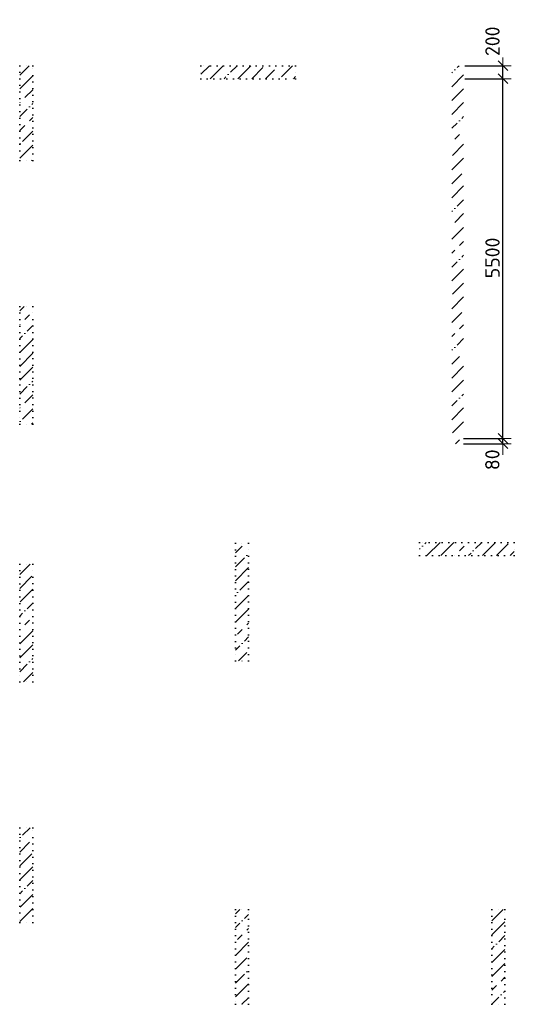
# Model space of a CAD drawing. Header units: millimetres. Extents: x 24002 to 102045, y -250 to 61883.
# Tile 1 of 31: x 25200 to 32765, y -250 to 14803. Entities that reach past the tile are written whole.
import ezdxf

# ---------------------------------------------------------------- set-up
doc = ezdxf.new("R2010")
doc.units = ezdxf.units.MM
doc.header["$PDMODE"] = 65
doc.linetypes.add('______9', pattern=[100, 0, -100])
for name, color, linetype, lineweight in [('Колонна (1)', 7, 'Continuous', 35), ('Колонна (2)', 7, 'Continuous', 35), ('Размерная линия_ общее', 7, 'Continuous', 13), ('Стена_ общее', 7, 'Continuous', 35)]:
    doc.layers.add(name, color=color, linetype=linetype, lineweight=lineweight)
doc.styles.add('ISOCPEUR', font='ISOCPEUR')
doc.dimstyles.new('DIMSTYLE_12', dxfattribs={"dimtxt": 220, "dimasz": 250, "dimexe": 0, "dimexo": 0, "dimgap": 110, "dimtad": 2, "dimdec": 0, "dimrnd": 5, "dimzin": 12, "dimdsep": 46, "dimtxsty": 'ISOCPEUR', "dimblk1": 'ALL_ML_STRICH', "dimblk2": 'ALL_ML_STRICH', "dimsah": 1, "dimcen": 0, "dimclrd": 7, "dimclre": 256, "dimclrt": 7, "dimadec": 0, "dimazin": 0, "dimtfac": 1, "dimtdec": 0, "dimtix": 1, "dimtmove": 2, "dimatfit": 3, "dimfxl": 0, "dimtzin": 0, "dimlwd": 0, "dimlwe": -3, "dimarcsym": 0})
doc.dimstyles.new('DIMSTYLE_9', dxfattribs={"dimtxt": 220, "dimasz": 250, "dimexe": 0, "dimexo": 0, "dimgap": 110, "dimtad": 2, "dimdec": 0, "dimrnd": 5, "dimzin": 12, "dimdsep": 46, "dimtxsty": 'ISOCPEUR', "dimblk1": 'ALL_ML_STRICH', "dimblk2": 'ALL_ML_STRICH', "dimsah": 1, "dimcen": 0, "dimclrd": 7, "dimclre": 256, "dimclrt": 7, "dimadec": 0, "dimazin": 0, "dimtfac": 1, "dimtdec": 0, "dimtix": 1, "dimtmove": 2, "dimatfit": 3, "dimfxl": 0, "dimtvp": 1.2, "dimtzin": 0, "dimlwd": 0, "dimlwe": -3, "dimarcsym": 0})
pattern_1 = [(45, (0, 0), (-212.132, 212.132), [400, -50, 0, -50]), (45, (-106.07, 106.07), (-212.132, 212.132), [800, -100, 100, -100])]

# ---------------------------------------------------------------- blocks, each defined once
blk = doc.blocks.new('ALL_ML_STRICH')
at = {"color": 0, "linetype": 'ByBlock', "lineweight": -2}
for p, q in [((-1, 0), (0.5, 0)), ((-0.3, -0.3), (0.3, 0.3)), ((0, -0.5), (0, 0.5))]:
    blk.add_line(p, q, dxfattribs=at)
blk = doc.blocks.new('*D189')
at = {"layer": 'DEFPOINTS', "color": 7, "linetype": 'Continuous', "lineweight": 13, "transparency": 33554687}
for p in [(31970, 8400), (31970, 8320), (32591, 8320)]:
    blk.add_point(p, dxfattribs=at)
at = {"layer": 'Размерная линия_ общее', "color": 253, "linetype": 'Continuous', "lineweight": -2, "true_color": 0xa0a0a0, "transparency": 33554687}
for p, q in [((31990, 8400), (32591, 8400)), ((31990, 8320), (32591, 8320))]:
    blk.add_line(p, q, dxfattribs=at)
at = {"layer": 'Размерная линия_ общее', "color": 7, "linetype": 'Continuous', "lineweight": -2, "transparency": 33554687}
blk.add_line((32591, 8320), (32591, 8400), dxfattribs=at)
at = {"layer": 'Размерная линия_ общее', "color": 7, "linetype": 'Continuous', "lineweight": 13, "transparency": 33554687, "xscale": 250, "yscale": 250, "zscale": 250}
for p, rotation in [((32591, 8320), 270), ((32591, 8400), 90)]:
    blk.add_blockref('ALL_ML_STRICH', p, dxfattribs=dict(at, rotation=rotation))
at = {"layer": 'Размерная линия_ общее', "color": 7, "linetype": 'Continuous', "lineweight": 13, "transparency": 33554687, "insert": (32429, 8075), "char_height": 220, "width": 440, "attachment_point": 5, "rotation": 90, "style": 'ISOCPEUR'}
blk.add_mtext('\\A1;{80}', dxfattribs=at)
blk = doc.blocks.new('*D190')
at = {"layer": 'DEFPOINTS', "color": 7, "linetype": 'Continuous', "lineweight": 13, "transparency": 33554687}
for p in [(31990, 13900), (31970, 8400), (32591, 8400)]:
    blk.add_point(p, dxfattribs=at)
at = {"layer": 'Размерная линия_ общее', "color": 253, "linetype": 'Continuous', "lineweight": -2, "true_color": 0xa0a0a0, "transparency": 33554687}
for p, q in [((32010, 13900), (32591, 13900)), ((31990, 8400), (32591, 8400))]:
    blk.add_line(p, q, dxfattribs=at)
at = {"layer": 'Размерная линия_ общее', "color": 7, "linetype": 'Continuous', "lineweight": -2, "transparency": 33554687}
blk.add_line((32591, 8400), (32591, 13900), dxfattribs=at)
at = {"layer": 'Размерная линия_ общее', "color": 7, "linetype": 'Continuous', "lineweight": 13, "transparency": 33554687, "xscale": 250, "yscale": 250, "zscale": 250}
for p, rotation in [((32591, 13900), 90), ((32591, 8400), 270)]:
    blk.add_blockref('ALL_ML_STRICH', p, dxfattribs=dict(at, rotation=rotation))
at = {"layer": 'Размерная линия_ общее', "color": 7, "linetype": 'Continuous', "lineweight": 13, "transparency": 33554687, "insert": (32431, 11161), "char_height": 220, "width": 880, "attachment_point": 5, "rotation": 90, "style": 'ISOCPEUR'}
blk.add_mtext('\\A1;{5500}', dxfattribs=at)
blk = doc.blocks.new('*D191')
at = {"layer": 'DEFPOINTS', "color": 7, "linetype": 'Continuous', "lineweight": 13, "transparency": 33554687}
for p in [(31990, 14100), (31990, 13900), (32591, 13900)]:
    blk.add_point(p, dxfattribs=at)
at = {"layer": 'Размерная линия_ общее', "color": 253, "linetype": 'Continuous', "lineweight": -2, "true_color": 0xa0a0a0, "transparency": 33554687}
for p, q in [((32010, 14100), (32591, 14100)), ((32010, 13900), (32591, 13900))]:
    blk.add_line(p, q, dxfattribs=at)
at = {"layer": 'Размерная линия_ общее', "color": 7, "linetype": 'Continuous', "lineweight": -2, "transparency": 33554687}
blk.add_line((32591, 13900), (32591, 14100), dxfattribs=at)
at = {"layer": 'Размерная линия_ общее', "color": 7, "linetype": 'Continuous', "lineweight": 13, "transparency": 33554687, "xscale": 250, "yscale": 250, "zscale": 250}
for p, rotation in [((32591, 14100), 90), ((32591, 13900), 270)]:
    blk.add_blockref('ALL_ML_STRICH', p, dxfattribs=dict(at, rotation=rotation))
at = {"layer": 'Размерная линия_ общее', "color": 7, "linetype": 'Continuous', "lineweight": 13, "transparency": 33554687, "insert": (32431, 14473), "char_height": 220, "width": 660, "attachment_point": 5, "rotation": 90, "style": 'ISOCPEUR'}
blk.add_mtext('\\A1;{200}', dxfattribs=at)

msp = doc.modelspace()

# ---------------------------------------------------------------- hatches: boundary and pattern name
at = {"layer": 'Колонна (1)', "lineweight": 18, "transparency": 33554687}
h = msp.add_hatch(dxfattribs=at)
h.set_pattern_fill('__________539', color=256, scale=100, style=0, pattern_type=2)
h.set_pattern_definition(pattern_1)
h.paths.add_polyline_path([(25200, 10420), (25200, 8620), (25400, 8620), (25400, 10420)], flags=0)
h = msp.add_hatch(dxfattribs=at)
h.set_pattern_fill('__________539', color=256, scale=100, style=0, pattern_type=2)
h.set_pattern_definition(pattern_1)
h.paths.add_polyline_path([(28500, 6800), (28500, 5000), (28700, 5000), (28700, 6800)], flags=0)
h = msp.add_hatch(dxfattribs=at)
h.set_pattern_fill('__________539', color=256, scale=100, style=0, pattern_type=2)
h.set_pattern_definition(pattern_1)
h.paths.add_polyline_path([(25200, 6480), (25200, 4680), (25400, 4680), (25400, 6480)], flags=0)
at = {"layer": 'Колонна (2)', "lineweight": 18, "transparency": 33554687}
h = msp.add_hatch(dxfattribs=at)
h.set_pattern_fill('__________539', color=256, scale=100, style=0, pattern_type=2)
h.set_pattern_definition(pattern_1)
h.paths.add_polyline_path([(25200, 14100), (25200, 12650), (25400, 12650), (25400, 14100)], flags=0)
h = msp.add_hatch(dxfattribs=at)
h.set_pattern_fill('__________539', color=256, scale=100, style=0, pattern_type=2)
h.set_pattern_definition(pattern_1)
h.paths.add_polyline_path([(29419.8, 14100), (27969.8, 14100), (27969.8, 13900), (29419.8, 13900)], flags=0)
h = msp.add_hatch(dxfattribs=at)
h.set_pattern_fill('__________539', color=256, scale=100, style=0, pattern_type=2)
h.set_pattern_definition(pattern_1)
h.paths.add_polyline_path([(31315, 6610), (32765, 6610), (32765, 6810), (31315, 6810)], flags=0)
h = msp.add_hatch(dxfattribs=at)
h.set_pattern_fill('__________539', color=256, scale=100, style=0, pattern_type=2)
h.set_pattern_definition(pattern_1)
h.paths.add_polyline_path([(25200, 2450), (25200, 1000), (25400, 1000), (25400, 2450)], flags=0)
h = msp.add_hatch(dxfattribs=at)
h.set_pattern_fill('__________539', color=256, scale=100, style=0, pattern_type=2)
h.set_pattern_definition(pattern_1)
h.paths.add_polyline_path([(28500, 1200), (28500, -250), (28700, -250), (28700, 1200)], flags=0)
h = msp.add_hatch(dxfattribs=at)
h.set_pattern_fill('__________539', color=256, scale=100, style=0, pattern_type=2)
h.set_pattern_definition(pattern_1)
h.paths.add_polyline_path([(32420, 1200), (32420, -250), (32620, -250), (32620, 1200)], flags=0)
at = {"layer": 'Стена_ общее', "linetype": 'Continuous', "lineweight": 18, "transparency": 33554687}
h = msp.add_hatch(dxfattribs=at)
h.set_pattern_fill('__________539', scale=100, style=0, pattern_type=2)
h.set_pattern_definition(pattern_1)
h.paths.add_polyline_path([(31810, 14100), (31810, 8320), (31990, 8320), (31990, 14100)], flags=0)

# ---------------------------------------------------------------- linework, layer by layer
at = {"layer": 'Колонна (1)', "color": 7, "linetype": '______9', "lineweight": -3, "transparency": 33554687}
for p, q in [((25200, 10420), (25200, 8620)), ((25400, 10420), (25200, 10420)), ((25400, 8620), (25400, 10420)), ((25200, 8620), (25400, 8620)), ((28500, 6800), (28500, 5000)), ((28700, 6800), (28500, 6800)), ((28700, 5000), (28700, 6800)), ((25200, 6480), (25200, 4680)), ((25400, 6480), (25200, 6480)), ((25400, 4680), (25400, 6480)), ((28500, 5000), (28700, 5000)), ((25200, 4680), (25400, 4680))]:
    msp.add_line(p, q, dxfattribs=at)
at = {"layer": 'Колонна (2)', "color": 7, "linetype": '______9', "lineweight": -3, "transparency": 33554687}
for p, q in [((25200, 14100), (25200, 12650)), ((25400, 14100), (25200, 14100)), ((25400, 12650), (25400, 14100)), ((29419.8, 14100), (27969.8, 14100)), ((27969.8, 14100), (27969.8, 13900)), ((29419.8, 13900), (29419.8, 14100)), ((27969.8, 13900), (29419.8, 13900)), ((25200, 12650), (25400, 12650)), ((32765, 6810), (31315, 6810)), ((31315, 6810), (31315, 6610)), ((32765, 6610), (32765, 6810)), ((31315, 6610), (32765, 6610)), ((25200, 2450), (25200, 1000)), ((25400, 2450), (25200, 2450)), ((25400, 1000), (25400, 2450)), ((28500, 1200), (28500, -250)), ((28700, 1200), (28500, 1200)), ((28700, -250), (28700, 1200)), ((32420, 1200), (32420, -250)), ((32620, 1200), (32420, 1200)), ((32620, -250), (32620, 1200)), ((25200, 1000), (25400, 1000)), ((28500, -250), (28700, -250)), ((32420, -250), (32620, -250))]:
    msp.add_line(p, q, dxfattribs=at)

# ---------------------------------------------------------------- dimensions: what is measured, and where the dimension line sits
at = {"layer": 'Размерная линия_ общее', "color": 7, "linetype": 'Continuous', "lineweight": 13, "transparency": 33554687}
for base, p1, p2, dimstyle, picture, middle in [((32591.2, 14100), (32010, 13900), (32010, 14100), 'DIMSTYLE_9', '*D191', (32431.3, 14472.9)), ((32591.2, 13900), (31990, 8400), (32010, 13900), 'DIMSTYLE_12', '*D190', (32431.2, 11161)), ((32591.2, 8400), (31990, 8320), (31990, 8400), 'DIMSTYLE_9', '*D189', (32429.1, 8074.8))]:
    dim = msp.add_linear_dim(base=base, p1=p1, p2=p2, angle=90, dimstyle=dimstyle, override={"dimpost": '<>', "dimclrd": 7, "dimclre": 253, "dimclrt": 7, "dimlwd": 0, "dimlwe": 65533}, dxfattribs=at)
    dim.commit()
    dim.dimension.update_dxf_attribs({"geometry": picture, "text_midpoint": middle, "dimtype": 160})

doc.saveas('drawing.dxf')
